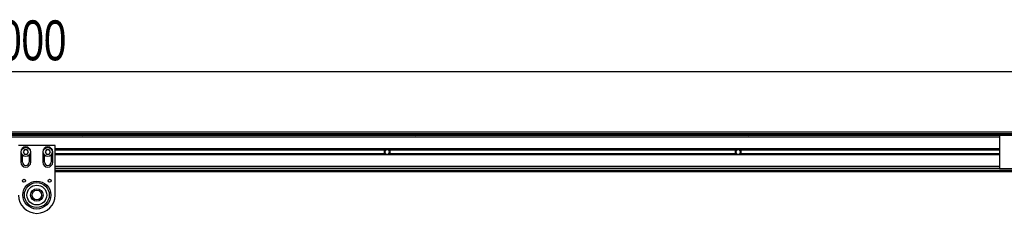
# Model space of a CAD drawing. Header units: millimetres. Extents: x 0 to 420, y 0 to 297.
# Tile 13 of 15: x 138 to 212, y 214 to 228. Entities that reach past the tile are written whole.
import ezdxf

# ---------------------------------------------------------------- set-up
doc = ezdxf.new("R2010")
doc.units = ezdxf.units.MM
doc.layers.add('QUOTE', color=174, linetype='Continuous')
doc.styles.add('SLDTEXTSTYLE3', font='TXT', dxfattribs={"width": 0.75})
doc.dimstyles.new('SLDDIMSTYLE0', dxfattribs={"dimtxt": 3, "dimasz": 3, "dimexe": 0, "dimexo": 0.0625, "dimgap": 0.75, "dimtad": 1, "dimlfac": 18.229473, "dimrnd": 1e-09, "dimzin": 12, "dimdsep": 46, "dimtxsty": 'SLDTEXTSTYLE3', "dimsah": 1, "dimcen": 0.09, "dimadec": 0, "dimazin": 3, "dimtfac": 1, "dimtdec": 3, "dimtofl": 0, "dimtmove": 0, "dimatfit": 3, "dimfxl": 0, "dimfrac": 2, "dimtolj": 1, "dimtzin": 12, "dimarcsym": 0})

# ---------------------------------------------------------------- blocks, each defined once
blk = doc.blocks.new('_D')
at = {"layer": 'QUOTE'}
for p, q in [((57.222, 220.11), (57.222, 226.103)), ((221.791, 220.11), (221.791, 226.103)), ((221.791, 224.103), (57.222, 224.103))]:
    blk.add_line(p, q, dxfattribs=at)
for points in [[(57.222, 224.103), (60.222, 223.603), (60.222, 224.603)], [(221.791, 224.103), (218.791, 224.603), (218.791, 223.603)]]:
    blk.add_solid(points, dxfattribs=at)
at = {"layer": 'QUOTE', "insert": (135.073, 227.97), "char_height": 3, "attachment_point": 1, "style": 'SLDTEXTSTYLE3'}
blk.add_mtext('3000', dxfattribs=at)

msp = doc.modelspace()

# ---------------------------------------------------------------- linework, layer by layer
at = {"color": 7, "linetype": 'Continuous', "lineweight": 25}
for p, q in [((219.8158, 219.5907), (57.22196, 219.5907)), ((58.73051, 219.48098), (139.23201, 219.48098)), ((58.81279, 219.3987), (139.23201, 219.3987)), ((211.64222, 219.34384), (67.37036, 219.34384)), ((211.64222, 219.2067), (67.37036, 219.2067)), ((139.23201, 219.3987), (139.23201, 219.48098)), ((139.23201, 219.48098), (139.50629, 219.48098)), ((139.50629, 219.3987), (139.23201, 219.3987)), ((139.50629, 219.3987), (139.50629, 219.48098)), ((139.50629, 219.48098), (139.78058, 219.48098)), ((139.50629, 219.48098), (139.50629, 219.3987)), ((139.78058, 219.3987), (139.50629, 219.3987)), ((139.78058, 219.48098), (139.78058, 219.3987)), ((139.78058, 219.48098), (219.71946, 219.48098)), ((139.78058, 219.3987), (219.59573, 219.3987)), ((142.59958, 219.3987), (142.66053, 219.34384)), ((142.93481, 219.34384), (142.99576, 219.3987)), ((167.55916, 219.3987), (167.62011, 219.34384)), ((167.89439, 219.34384), (167.95534, 219.3987)), ((192.51874, 219.3987), (192.57969, 219.34384)), ((192.85397, 219.34384), (192.91492, 219.3987)), ((211.64222, 219.34384), (211.64222, 216.87531)), ((219.35662, 219.34384), (211.64222, 219.34384)), ((140.93256, 218.57586), (138.18974, 218.57586)), ((138.64329, 218.27415), (138.54828, 218.10958)), ((138.83332, 218.27415), (138.64329, 218.27415)), ((138.92833, 218.10958), (138.83332, 218.27415)), ((140.28898, 218.27415), (140.19397, 218.10958)), ((140.47901, 218.27415), (140.28898, 218.27415)), ((140.57402, 218.10958), (140.47901, 218.27415)), ((140.93256, 214.87306), (140.93256, 218.57586)), ((211.64222, 218.33723), (140.93256, 218.33723)), ((165.67312, 218.27777), (140.93256, 218.27777)), ((165.63784, 218.24627), (140.93256, 218.24627)), ((165.69655, 218.27415), (165.60154, 218.10958)), ((165.88658, 218.27415), (165.69655, 218.27415)), ((165.98159, 218.10958), (165.88658, 218.27415)), ((191.95839, 218.27777), (165.91001, 218.27777)), ((191.92312, 218.24627), (165.94529, 218.24627)), ((191.98183, 218.27415), (191.88681, 218.10958)), ((192.17185, 218.27415), (191.98183, 218.27415)), ((192.26687, 218.10958), (192.17185, 218.27415)), ((211.64222, 218.27777), (192.19529, 218.27777)), ((211.64222, 218.24627), (192.23056, 218.24627)), ((138.36803, 218.10958), (138.36803, 217.34159)), ((138.49145, 217.34159), (138.49145, 217.85228)), ((138.54828, 218.10958), (138.64329, 217.94501)), ((138.64329, 217.94501), (138.83332, 217.94501)), ((138.83332, 217.94501), (138.92833, 218.10958)), ((138.98516, 217.85228), (138.98516, 217.34159)), ((139.10859, 217.34159), (139.10859, 218.10958)), ((140.01371, 218.10958), (140.01371, 217.34159)), ((140.13714, 217.34159), (140.13714, 217.85228)), ((140.19397, 218.10958), (140.28898, 217.94501)), ((140.28898, 217.94501), (140.47901, 217.94501)), ((140.47901, 217.94501), (140.57402, 218.10958)), ((140.63085, 217.85228), (140.63085, 217.34159)), ((140.75427, 217.34159), (140.75427, 218.10958)), ((165.63784, 217.97288), (140.93256, 217.97288)), ((165.67312, 217.94139), (140.93256, 217.94139)), ((211.64222, 217.88193), (140.93256, 217.88193)), ((165.60154, 218.10958), (165.69655, 217.94501)), ((165.69655, 217.94501), (165.88658, 217.94501)), ((165.88658, 217.94501), (165.98159, 218.10958)), ((191.95839, 217.94139), (165.91001, 217.94139)), ((191.92312, 217.97288), (165.94529, 217.97288)), ((191.88681, 218.10958), (191.98183, 217.94501)), ((191.98183, 217.94501), (192.17185, 217.94501)), ((192.17185, 217.94501), (192.26687, 218.10958)), ((211.64222, 217.94139), (192.19529, 217.94139)), ((211.64222, 217.97288), (192.23056, 217.97288)), ((211.64222, 217.01245), (140.93256, 217.01245)), ((211.64222, 216.87531), (140.93256, 216.87531)), ((211.64222, 216.87531), (219.35662, 216.87531)), ((140.93256, 216.73817), (219.52335, 216.73817)), ((140.93256, 216.62846), (219.8158, 216.62846))]:
    msp.add_line(p, q, dxfattribs=at)
for centre, radius in [((138.73831, 218.10958), 0.35657), ((138.73831, 218.10958), 0.34011), ((140.38399, 218.10958), 0.35657), ((140.38399, 218.10958), 0.34011), ((138.60117, 215.94276), 0.1152), ((140.52113, 215.94276), 0.1152), ((139.56115, 214.87306), 1.04659), ((139.56115, 214.87306), 1.04659), ((139.56115, 214.87306), 0.93256), ((139.56115, 214.87306), 0.74056), ((139.56115, 214.87306), 0.46628), ((139.56115, 214.87306), 0.35657)]:
    msp.add_circle(centre, radius, dxfattribs=at)
for centre, radius, start, end in [((138.73831, 218.10958), 0.37028, 0, 180), ((140.38399, 218.10958), 0.37028, 0, 180), ((165.79157, 218.10958), 0.20571, 54.8447195, 125.1552805), ((165.79157, 218.10958), 0.20023, 57.139529, 122.860471), ((192.07684, 218.10958), 0.20571, 54.8447195, 125.1552805), ((192.07684, 218.10958), 0.20023, 57.139529, 122.860471), ((165.79157, 218.10958), 0.20571, 234.8447189, 305.1552811), ((165.79157, 218.10958), 0.20023, 237.1395284, 302.8604716), ((192.07684, 218.10958), 0.20571, 234.8447189, 305.1552811), ((192.07684, 218.10958), 0.20023, 237.1395284, 302.8604716), ((138.73831, 217.34159), 0.37028, 180, 0), ((138.73831, 217.34159), 0.24685, 180, 0), ((140.38399, 217.34159), 0.37028, 180, 0), ((140.38399, 217.34159), 0.24685, 180, 0), ((139.56115, 214.87306), 1.37141, 180, 0)]:
    msp.add_arc(centre, radius, start, end, dxfattribs=at)
for points, knots in [([(165.63784, 217.97288), (165.6298, 217.98193), (165.6226, 217.99161), (165.60989, 218.01233), (165.60432, 218.02349), (165.59527, 218.0468), (165.59182, 218.05881), (165.58711, 218.08363), (165.58587, 218.0966), (165.58584, 218.12216), (165.58701, 218.13483), (165.5917, 218.15991), (165.59521, 218.17216), (165.6042, 218.19539), (165.60975, 218.20658), (165.62256, 218.22749), (165.62979, 218.23722), (165.63784, 218.24627)], [0, 0, 0, 0, 0.125, 0.125, 0.25, 0.25, 0.375, 0.375, 0.5, 0.5, 0.625, 0.625, 0.75, 0.75, 0.875, 0.875, 1, 1, 1, 1]), ([(165.63784, 218.24627), (165.643, 218.25207), (165.64892, 218.25802), (165.66099, 218.26874), (165.66728, 218.27365), (165.67312, 218.27777)], [0, 0, 0, 0, 0.5, 0.5, 1, 1, 1, 1]), ([(165.68293, 218.27777), (165.67661, 218.27369), (165.66996, 218.26886), (165.66027, 218.26081), (165.65713, 218.25802), (165.65101, 218.25224), (165.64802, 218.24922), (165.64526, 218.24627)], [0, 0, 0, 0, 0.5, 0.5, 0.75, 0.75, 1, 1, 1, 1]), ([(165.93787, 218.24627), (165.93237, 218.25216), (165.92606, 218.25814), (165.91321, 218.26883), (165.90651, 218.2737), (165.90021, 218.27777)], [0, 0, 0, 0, 0.5, 0.5, 1, 1, 1, 1]), ([(165.91001, 218.27777), (165.91586, 218.27365), (165.92212, 218.26876), (165.93422, 218.25801), (165.94013, 218.25208), (165.94529, 218.24627)], [0, 0, 0, 0, 0.5, 0.5, 1, 1, 1, 1]), ([(165.94529, 218.24627), (165.95334, 218.23723), (165.96053, 218.22754), (165.97325, 218.20682), (165.97881, 218.19567), (165.98786, 218.17236), (165.99132, 218.16034), (165.99602, 218.13553), (165.99727, 218.12256), (165.99729, 218.09699), (165.99612, 218.08433), (165.99143, 218.05925), (165.98792, 218.04699), (165.97894, 218.02376), (165.97339, 218.01258), (165.96058, 217.99167), (165.95335, 217.98194), (165.94529, 217.97288)], [0, 0, 0, 0, 0.125, 0.125, 0.25, 0.25, 0.375, 0.375, 0.5, 0.5, 0.625, 0.625, 0.75, 0.75, 0.875, 0.875, 1, 1, 1, 1]), ([(191.92312, 217.97288), (191.91507, 217.98193), (191.90787, 217.99161), (191.89516, 218.01233), (191.88959, 218.02349), (191.88054, 218.0468), (191.87709, 218.05881), (191.87238, 218.08363), (191.87114, 218.0966), (191.87112, 218.12216), (191.87229, 218.13483), (191.87697, 218.15991), (191.88048, 218.17216), (191.88947, 218.19539), (191.89502, 218.20658), (191.90783, 218.22749), (191.91506, 218.23722), (191.92312, 218.24627)], [0, 0, 0, 0, 0.125, 0.125, 0.25, 0.25, 0.375, 0.375, 0.5, 0.5, 0.625, 0.625, 0.75, 0.75, 0.875, 0.875, 1, 1, 1, 1]), ([(191.92312, 218.24627), (191.92827, 218.25207), (191.93419, 218.25802), (191.94626, 218.26874), (191.95255, 218.27365), (191.95839, 218.27777)], [0, 0, 0, 0, 0.5, 0.5, 1, 1, 1, 1]), ([(191.9682, 218.27777), (191.96188, 218.27369), (191.95523, 218.26886), (191.94555, 218.26081), (191.9424, 218.25802), (191.93628, 218.25224), (191.93329, 218.24922), (191.93054, 218.24627)], [0, 0, 0, 0, 0.5, 0.5, 0.75, 0.75, 1, 1, 1, 1]), ([(192.22314, 218.24627), (192.21764, 218.25216), (192.21134, 218.25814), (192.19849, 218.26883), (192.19178, 218.2737), (192.18548, 218.27777)], [0, 0, 0, 0, 0.5, 0.5, 1, 1, 1, 1]), ([(192.19529, 218.27777), (192.20114, 218.27365), (192.20739, 218.26876), (192.21949, 218.25801), (192.2254, 218.25208), (192.23056, 218.24627)], [0, 0, 0, 0, 0.5, 0.5, 1, 1, 1, 1]), ([(192.23056, 218.24627), (192.23861, 218.23723), (192.2458, 218.22754), (192.25852, 218.20682), (192.26409, 218.19567), (192.27313, 218.17236), (192.27659, 218.16034), (192.2813, 218.13553), (192.28254, 218.12256), (192.28256, 218.09699), (192.28139, 218.08433), (192.27671, 218.05925), (192.27319, 218.04699), (192.26421, 218.02376), (192.25866, 218.01258), (192.24585, 217.99167), (192.23862, 217.98194), (192.23056, 217.97288)], [0, 0, 0, 0, 0.125, 0.125, 0.25, 0.25, 0.375, 0.375, 0.5, 0.5, 0.625, 0.625, 0.75, 0.75, 0.875, 0.875, 1, 1, 1, 1]), ([(165.67312, 217.94139), (165.66727, 217.94551), (165.66102, 217.9504), (165.64891, 217.96114), (165.643, 217.96708), (165.63784, 217.97288)], [0, 0, 0, 0, 0.5, 0.5, 1, 1, 1, 1]), ([(165.64526, 217.97288), (165.65077, 217.96699), (165.65707, 217.96102), (165.66992, 217.95032), (165.67662, 217.94546), (165.68293, 217.94139)], [0, 0, 0, 0, 0.5, 0.5, 1, 1, 1, 1]), ([(165.90021, 217.94139), (165.90652, 217.94547), (165.91318, 217.95029), (165.92286, 217.95835), (165.926, 217.96114), (165.93212, 217.96692), (165.93511, 217.96993), (165.93787, 217.97288)], [0, 0, 0, 0, 0.5, 0.5, 0.75, 0.75, 1, 1, 1, 1]), ([(165.94529, 217.97288), (165.94013, 217.96708), (165.93421, 217.96114), (165.92215, 217.95042), (165.91586, 217.94551), (165.91001, 217.94139)], [0, 0, 0, 0, 0.5, 0.5, 1, 1, 1, 1]), ([(191.95839, 217.94139), (191.95254, 217.94551), (191.94629, 217.9504), (191.93419, 217.96114), (191.92827, 217.96708), (191.92312, 217.97288)], [0, 0, 0, 0, 0.5, 0.5, 1, 1, 1, 1]), ([(191.93054, 217.97288), (191.93604, 217.96699), (191.94234, 217.96102), (191.95519, 217.95032), (191.9619, 217.94546), (191.9682, 217.94139)], [0, 0, 0, 0, 0.5, 0.5, 1, 1, 1, 1]), ([(192.18548, 217.94139), (192.19179, 217.94547), (192.19845, 217.95029), (192.20813, 217.95835), (192.21128, 217.96114), (192.2174, 217.96692), (192.22039, 217.96993), (192.22314, 217.97288)], [0, 0, 0, 0, 0.5, 0.5, 0.75, 0.75, 1, 1, 1, 1]), ([(192.23056, 217.97288), (192.22541, 217.96708), (192.21948, 217.96114), (192.20742, 217.95042), (192.20113, 217.94551), (192.19529, 217.94139)], [0, 0, 0, 0, 0.5, 0.5, 1, 1, 1, 1])]:
    msp.add_open_spline(points, degree=3, knots=knots, dxfattribs=at)

# ---------------------------------------------------------------- dimensions: what is measured, and where the dimension line sits
at = {"layer": 'QUOTE'}
dim = msp.add_linear_dim(base=(57.22196, 224.10307), p1=(221.79063, 218.10958), p2=(57.22196, 218.10958), dimstyle='SLDDIMSTYLE0', dxfattribs=at)
dim.commit()
dim.dimension.update_dxf_attribs({"geometry": '_D', "text_midpoint": (139.50629, 224.10307), "dimtype": 160})

doc.saveas('drawing.dxf')
